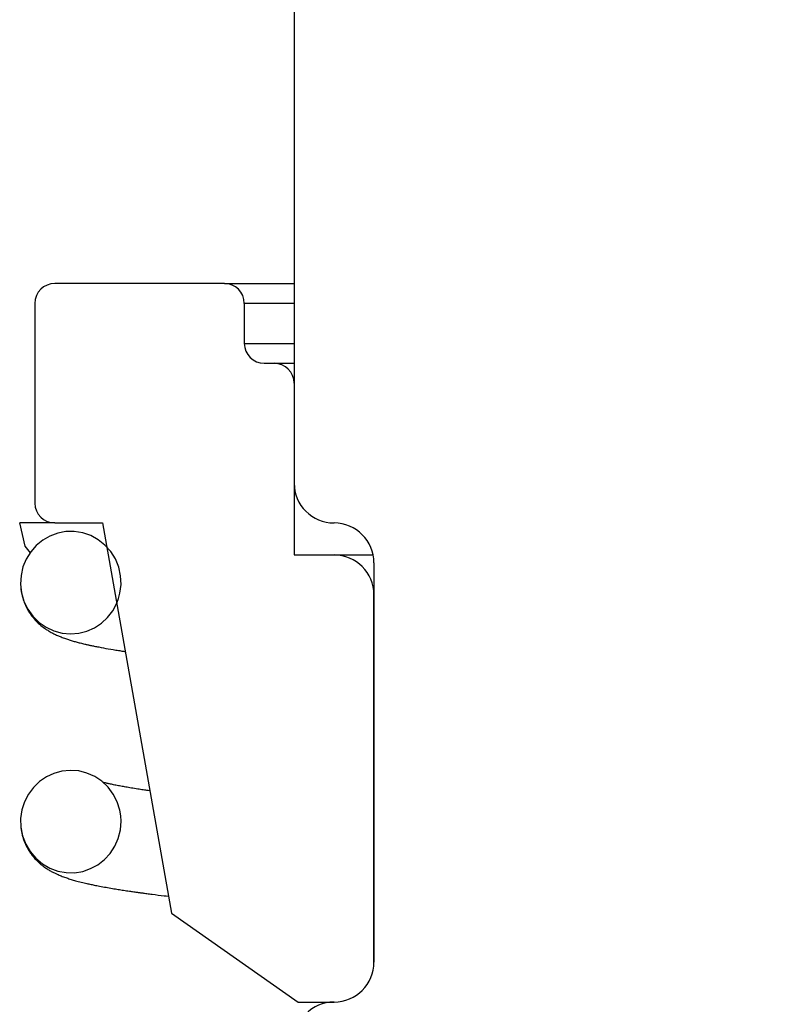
# Model space of a CAD drawing. Extents: x -169 to 6736, y -208 to 3022.
# Tile 154 of 256: x 1709.937 to 1710.538, y 409.171 to 409.941. Entities that reach past the tile are written whole.
import ezdxf

# ---------------------------------------------------------------- set-up
doc = ezdxf.new("R2010")
doc.units = 0
doc.header["$MEASUREMENT"] = 0
doc.header["$PDSIZE"] = 1
doc.layers.get('DEFPOINTS').update_dxf_attribs({"linetype": 'CONTINUOUS'})
doc.layers.add('DIM', color=3, linetype='CONTINUOUS')
doc.layers.add('SPILL-BUCKET', color=1, linetype='CONTINUOUS')
doc.styles.add('SIMPLEX', font='simplex')
doc.dimstyles.new('DIM64', dxfattribs={"dimscale": 64, "dimtxt": 0.09375, "dimasz": 0.09375, "dimexe": 0.0625, "dimexo": 0.0625, "dimgap": 0.046875, "dimtad": 1, "dimdec": 4, "dimzin": 3, "dimdsep": 46, "dimlunit": 4, "dimtxsty": 'SIMPLEX', "dimcen": 0, "dimclrd": 256, "dimclre": 256, "dimclrt": 256, "dimadec": 0, "dimazin": 0, "dimtfac": 1, "dimtdec": 4, "dimtmove": 0, "dimatfit": 3, "dimfxl": 1, "dimfrac": 2, "dimtolj": 1, "dimtzin": 0, "dimarcsym": 0})

# ---------------------------------------------------------------- blocks, each defined once
blk = doc.blocks.new('*D17')
at = {"layer": 'DEFPOINTS', "color": 0, "transparency": 16777216}
for p in [(1422.42894, 414.28861), (2052.15406, 410.00736), (1422.42894, 136.51592)]:
    blk.add_point(p, dxfattribs=at)
at = {"layer": 'DIM', "lineweight": -2, "transparency": 16777216}
for p, q in [((1422.42894, 410.28861), (1422.42894, 132.51592)), ((2052.15406, 406.00736), (2052.15406, 132.51592)), ((2046.15406, 136.51592), (1428.42894, 136.51592))]:
    blk.add_line(p, q, dxfattribs=at)
at = {"layer": 'DIM', "transparency": 16777216}
for points in [[(1428.42894, 137.51592), (1428.42894, 135.51592), (1422.42894, 136.51592)], [(2046.15406, 137.51592), (2046.15406, 135.51592), (2052.15406, 136.51592)]]:
    blk.add_solid(points, dxfattribs=at)
at = {"layer": 'DIM', "transparency": 16777216, "insert": (1737.2915, 144.08735), "char_height": 6, "attachment_point": 5, "style": 'SIMPLEX'}
blk.add_mtext('\\A1;52\'-5 3/4" (F.V. TANK SLAB)', dxfattribs=at)

msp = doc.modelspace()

# ---------------------------------------------------------------- linework, layer by layer
at = {"layer": 'SPILL-BUCKET', "color": 7, "linetype": 'Continuous'}
for p, q in [((1710.15158, 410.62555), (1710.15158, 409.57851)), ((1709.94111, 409.52921), (1709.93679, 409.54728)), ((1709.96421, 409.54728), (1709.93679, 409.54728)), ((1709.96045, 409.53708), (1709.95479, 409.53386)), ((1709.96656, 409.53933), (1709.96045, 409.53708)), ((1709.97299, 409.54051), (1709.96656, 409.53933)), ((1709.97951, 409.54061), (1709.97299, 409.54051)), ((1709.98605, 409.53957), (1709.97951, 409.54061)), ((1709.99231, 409.53745), (1709.98605, 409.53957)), ((1709.99823, 409.53422), (1709.99231, 409.53745)), ((1709.94522, 409.52406), (1709.94111, 409.52921)), ((1709.9497, 409.5297), (1709.94536, 409.52476)), ((1709.95479, 409.53386), (1709.9497, 409.5297)), ((1710.00351, 409.53003), (1709.99823, 409.53422)), ((1710.00806, 409.52492), (1710.00351, 409.53003)), ((1709.94536, 409.52476), (1709.94185, 409.51908)), ((1710.01168, 409.51912), (1710.00806, 409.52492)), ((1709.93931, 409.5129), (1709.93782, 409.50627)), ((1709.94185, 409.51908), (1709.93931, 409.5129)), ((1710.01427, 409.51275), (1710.01168, 409.51912)), ((1710.01575, 409.50604), (1710.01427, 409.51275)), ((1710.21404, 409.51606), (1710.21404, 409.20377)), ((1709.93782, 409.50627), (1709.93744, 409.49949)), ((1710.01608, 409.49918), (1710.01575, 409.50604)), ((1709.93744, 409.49949), (1709.93821, 409.49266)), ((1710.01526, 409.49236), (1710.01608, 409.49918)), ((1709.93768, 409.49596), (1709.93773, 409.49549)), ((1709.93773, 409.49549), (1709.93798, 409.49372)), ((1709.93798, 409.49372), (1709.9383, 409.49197)), ((1709.93821, 409.49266), (1709.94011, 409.48607)), ((1709.9383, 409.49197), (1709.93866, 409.49036)), ((1709.93866, 409.49036), (1709.93908, 409.48877)), ((1710.01421, 409.48834), (1710.01526, 409.49236)), ((1710.21404, 409.20377), (1710.21404, 409.49107)), ((1709.93908, 409.48877), (1709.93948, 409.48746)), ((1709.93948, 409.48746), (1709.93992, 409.48619)), ((1709.93992, 409.48619), (1709.94032, 409.4851)), ((1709.94011, 409.48607), (1709.9431, 409.4799)), ((1709.94032, 409.4851), (1709.94074, 409.48405)), ((1709.94074, 409.48405), (1709.94117, 409.48307)), ((1709.94117, 409.48307), (1709.94161, 409.48212)), ((1709.94161, 409.48212), (1709.94213, 409.48107)), ((1710.00961, 409.47859), (1710.01275, 409.48444)), ((1710.01275, 409.48444), (1710.01421, 409.48834)), ((1709.94213, 409.48107), (1709.94266, 409.48007)), ((1709.94266, 409.48007), (1709.94318, 409.47916)), ((1709.9431, 409.4799), (1709.94709, 409.47432)), ((1709.94318, 409.47916), (1709.94369, 409.47829)), ((1709.94369, 409.47829), (1709.94426, 409.47737)), ((1709.94426, 409.47737), (1709.94485, 409.47648)), ((1709.94485, 409.47648), (1709.94557, 409.47546)), ((1709.94557, 409.47546), (1709.94632, 409.47446)), ((1709.94632, 409.47446), (1709.94721, 409.47334)), ((1709.94709, 409.47432), (1709.95192, 409.46957)), ((1710.00556, 409.47333), (1710.00961, 409.47859)), ((1709.94721, 409.47334), (1709.94813, 409.47224)), ((1709.94813, 409.47224), (1709.94919, 409.47108)), ((1709.94919, 409.47108), (1709.95026, 409.46997)), ((1709.95026, 409.46997), (1709.95132, 409.46896)), ((1709.95132, 409.46896), (1709.95236, 409.46801)), ((1709.95192, 409.46957), (1709.95749, 409.4657)), ((1709.95236, 409.46801), (1709.95335, 409.46717)), ((1709.95335, 409.46717), (1709.95432, 409.46639)), ((1709.95432, 409.46639), (1709.9552, 409.46571)), ((1709.9953, 409.46529), (1710.00076, 409.46889)), ((1710.00076, 409.46889), (1710.00556, 409.47333)), ((1709.9552, 409.46571), (1709.95607, 409.46508)), ((1709.95607, 409.46508), (1709.95682, 409.46455)), ((1709.95682, 409.46455), (1709.95755, 409.46405)), ((1709.95749, 409.4657), (1709.96353, 409.4629)), ((1709.95755, 409.46405), (1709.95811, 409.46369)), ((1709.95811, 409.46369), (1709.95865, 409.46334)), ((1709.95865, 409.46334), (1709.95929, 409.46295)), ((1709.95929, 409.46295), (1709.95993, 409.46256)), ((1709.95993, 409.46256), (1709.96066, 409.46214)), ((1709.96066, 409.46214), (1709.96139, 409.46173)), ((1709.96139, 409.46173), (1709.9621, 409.46134)), ((1709.9621, 409.46134), (1709.96281, 409.46098)), ((1709.96281, 409.46098), (1709.96347, 409.46064)), ((1709.96347, 409.46064), (1709.96412, 409.46032)), ((1709.96353, 409.4629), (1709.96996, 409.46117)), ((1709.96412, 409.46032), (1709.9649, 409.45994)), ((1709.9649, 409.45994), (1709.96568, 409.45959)), ((1709.96568, 409.45959), (1709.96638, 409.45927)), ((1709.96638, 409.45927), (1709.96708, 409.45897)), ((1709.96708, 409.45897), (1709.96771, 409.4587)), ((1709.96771, 409.4587), (1709.96834, 409.45844)), ((1709.96996, 409.46117), (1709.97649, 409.46057)), ((1709.97649, 409.46057), (1709.98303, 409.46107)), ((1709.98303, 409.46107), (1709.98934, 409.46267)), ((1709.98934, 409.46267), (1709.9953, 409.46529)), ((1709.96834, 409.45844), (1709.96918, 409.4581)), ((1709.96918, 409.4581), (1709.97002, 409.45778)), ((1709.97002, 409.45778), (1709.97088, 409.45746)), ((1709.97088, 409.45746), (1709.97173, 409.45714)), ((1709.97173, 409.45714), (1709.97256, 409.45685)), ((1709.97256, 409.45685), (1709.9734, 409.45656)), ((1709.9734, 409.45656), (1709.97417, 409.4563)), ((1709.97417, 409.4563), (1709.97494, 409.45605)), ((1709.97494, 409.45605), (1709.97558, 409.45585)), ((1709.97558, 409.45585), (1709.97622, 409.45565)), ((1709.97622, 409.45565), (1709.97697, 409.45542)), ((1709.97697, 409.45542), (1709.97773, 409.45519)), ((1709.97773, 409.45519), (1709.97856, 409.45495)), ((1709.97856, 409.45495), (1709.97941, 409.4547)), ((1709.97941, 409.4547), (1709.9802, 409.45448)), ((1709.9802, 409.45448), (1709.981, 409.45426)), ((1709.981, 409.45426), (1709.98176, 409.45406)), ((1709.98176, 409.45406), (1709.98252, 409.45386)), ((1709.98252, 409.45386), (1709.98332, 409.45365)), ((1709.98332, 409.45365), (1709.98413, 409.45345)), ((1709.98413, 409.45345), (1709.98501, 409.45323)), ((1709.98501, 409.45323), (1709.98589, 409.45301)), ((1709.98589, 409.45301), (1709.9868, 409.45279)), ((1709.9868, 409.45279), (1709.98771, 409.45258)), ((1709.98771, 409.45258), (1709.9883, 409.45244)), ((1709.9883, 409.45244), (1709.98889, 409.45231)), ((1709.98889, 409.45231), (1709.98943, 409.45219)), ((1709.98943, 409.45219), (1709.98996, 409.45207)), ((1709.98996, 409.45207), (1709.99049, 409.45195)), ((1709.99049, 409.45195), (1709.99101, 409.45184)), ((1709.99101, 409.45184), (1709.99162, 409.45171)), ((1709.99162, 409.45171), (1709.99223, 409.45157)), ((1709.99223, 409.45157), (1709.99292, 409.45142)), ((1709.99292, 409.45142), (1709.99362, 409.45128)), ((1709.99362, 409.45128), (1709.99439, 409.45112)), ((1709.99439, 409.45112), (1709.99516, 409.45096)), ((1709.99516, 409.45096), (1709.99599, 409.45079)), ((1709.99599, 409.45079), (1709.99682, 409.45063)), ((1709.99682, 409.45063), (1709.9977, 409.45045)), ((1709.9977, 409.45045), (1709.99859, 409.45028)), ((1709.99859, 409.45028), (1710.00046, 409.44993)), ((1710.00046, 409.44993), (1710.00236, 409.44957)), ((1710.00236, 409.44957), (1710.00422, 409.44923)), ((1710.00422, 409.44923), (1710.00612, 409.4489)), ((1710.00612, 409.4489), (1710.00796, 409.44858)), ((1710.00796, 409.44858), (1710.00983, 409.44826)), ((1710.00983, 409.44826), (1710.01092, 409.44808)), ((1710.01092, 409.44808), (1710.01202, 409.4479)), ((1710.01202, 409.4479), (1710.01305, 409.44773)), ((1710.01305, 409.44773), (1710.0141, 409.44756)), ((1710.0141, 409.44756), (1710.01502, 409.44742)), ((1710.01502, 409.44742), (1710.01594, 409.44727)), ((1710.01594, 409.44727), (1710.01675, 409.44714)), ((1710.01675, 409.44714), (1710.01755, 409.44702)), ((1710.01755, 409.44702), (1710.01823, 409.44691)), ((1710.01823, 409.44691), (1710.01891, 409.44681)), ((1710.01891, 409.44681), (1710.01942, 409.44673)), ((1709.96355, 409.35144), (1709.95763, 409.3487)), ((1709.96985, 409.35314), (1709.96355, 409.35144)), ((1709.97634, 409.35377), (1709.96985, 409.35314)), ((1709.98291, 409.35328), (1709.97634, 409.35377)), ((1709.9893, 409.35169), (1709.98291, 409.35328)), ((1709.99544, 409.34898), (1709.9893, 409.35169)), ((1709.95225, 409.34503), (1709.94749, 409.34045)), ((1709.95763, 409.3487), (1709.95225, 409.34503)), ((1710.00102, 409.34526), (1709.99544, 409.34898)), ((1710.00595, 409.34058), (1710.00102, 409.34526)), ((1710.00252, 409.34425), (1710.00204, 409.34437)), ((1710.00297, 409.34413), (1710.00252, 409.34425)), ((1710.00343, 409.34402), (1710.00297, 409.34413)), ((1710.00386, 409.34391), (1710.00343, 409.34402)), ((1710.00431, 409.3438), (1710.00386, 409.34391)), ((1710.00472, 409.3437), (1710.00431, 409.3438)), ((1710.00514, 409.34361), (1710.00472, 409.3437)), ((1710.00555, 409.34351), (1710.00514, 409.34361)), ((1710.00598, 409.34341), (1710.00555, 409.34351)), ((1710.00647, 409.3433), (1710.00598, 409.34341)), ((1710.00697, 409.34319), (1710.00647, 409.3433)), ((1710.00774, 409.34302), (1710.00697, 409.34319)), ((1710.00854, 409.34285), (1710.00774, 409.34302)), ((1709.94749, 409.34045), (1709.94355, 409.33516)), ((1710.01001, 409.33514), (1710.00595, 409.34058)), ((1710.00941, 409.34267), (1710.00854, 409.34285)), ((1710.0103, 409.34248), (1710.00941, 409.34267)), ((1710.01119, 409.3423), (1710.0103, 409.34248)), ((1710.01212, 409.34211), (1710.01119, 409.3423)), ((1710.01305, 409.34193), (1710.01212, 409.34211)), ((1710.014, 409.34175), (1710.01305, 409.34193)), ((1710.01495, 409.34157), (1710.014, 409.34175)), ((1710.01593, 409.34139), (1710.01495, 409.34157)), ((1710.0169, 409.34121), (1710.01593, 409.34139)), ((1710.0179, 409.34103), (1710.0169, 409.34121)), ((1710.01889, 409.34085), (1710.0179, 409.34103)), ((1710.0199, 409.34068), (1710.01889, 409.34085)), ((1710.02091, 409.3405), (1710.0199, 409.34068)), ((1710.02193, 409.34033), (1710.02091, 409.3405)), ((1710.02303, 409.34015), (1710.02193, 409.34033)), ((1710.02415, 409.33996), (1710.02303, 409.34015)), ((1710.02535, 409.33976), (1710.02415, 409.33996)), ((1710.02658, 409.33957), (1710.02535, 409.33976)), ((1710.0279, 409.33936), (1710.02658, 409.33957)), ((1710.02924, 409.33915), (1710.0279, 409.33936)), ((1710.03028, 409.33899), (1710.02924, 409.33915)), ((1710.03132, 409.33883), (1710.03028, 409.33899)), ((1710.03236, 409.33867), (1710.03132, 409.33883)), ((1710.03341, 409.33851), (1710.03236, 409.33867)), ((1710.03439, 409.33837), (1710.03341, 409.33851)), ((1710.03538, 409.33822), (1710.03439, 409.33837)), ((1710.0363, 409.33809), (1710.03538, 409.33822)), ((1710.03723, 409.33796), (1710.0363, 409.33809)), ((1710.03863, 409.33776), (1710.03723, 409.33796)), ((1709.94049, 409.32919), (1709.93845, 409.3228)), ((1709.94355, 409.33516), (1709.94049, 409.32919)), ((1710.0131, 409.32909), (1710.01001, 409.33514)), ((1710.01513, 409.32261), (1710.0131, 409.32909)), ((1709.93845, 409.3228), (1709.9375, 409.31605)), ((1709.93863, 409.32346), (1709.93859, 409.32332)), ((1709.93875, 409.32395), (1709.93863, 409.32346)), ((1709.93887, 409.3244), (1709.93875, 409.32395)), ((1710.01585, 409.31828), (1710.01513, 409.32261)), ((1709.9375, 409.31605), (1709.93767, 409.30924)), ((1710.01557, 409.30713), (1710.01611, 409.3139)), ((1710.01611, 409.3139), (1710.01585, 409.31828)), ((1709.93766, 409.30919), (1709.93794, 409.307)), ((1709.93767, 409.30924), (1709.939, 409.3025)), ((1709.93794, 409.307), (1709.93814, 409.30585)), ((1709.93814, 409.30585), (1709.93836, 409.30471)), ((1709.93836, 409.30471), (1709.93857, 409.3038)), ((1710.01393, 409.30055), (1710.01557, 409.30713)), ((1709.93857, 409.3038), (1709.93879, 409.30289)), ((1709.93879, 409.30289), (1709.93898, 409.30219)), ((1709.93898, 409.30219), (1709.93918, 409.30149)), ((1709.939, 409.3025), (1709.94143, 409.29607)), ((1709.93918, 409.30149), (1709.93936, 409.3009)), ((1709.93936, 409.3009), (1709.93955, 409.30032)), ((1709.93955, 409.30032), (1709.93977, 409.29966)), ((1709.93977, 409.29966), (1709.94, 409.29902)), ((1709.94, 409.29902), (1709.94028, 409.29828)), ((1709.94028, 409.29828), (1709.94056, 409.29756)), ((1709.94056, 409.29756), (1709.94091, 409.29674)), ((1710.01126, 409.29444), (1710.01393, 409.30055)), ((1709.94091, 409.29674), (1709.94126, 409.29594)), ((1709.94126, 409.29594), (1709.94185, 409.29469)), ((1709.94143, 409.29607), (1709.94492, 409.29018)), ((1709.94185, 409.29469), (1709.94248, 409.29348)), ((1709.94248, 409.29348), (1709.94311, 409.29234)), ((1709.94311, 409.29234), (1709.94377, 409.29123)), ((1709.94377, 409.29123), (1709.9444, 409.29023)), ((1709.9444, 409.29023), (1709.94506, 409.28925)), ((1709.94492, 409.29018), (1709.94934, 409.28497)), ((1709.94506, 409.28925), (1709.94567, 409.28838)), ((1710.00762, 409.28884), (1710.01126, 409.29444)), ((1709.94567, 409.28838), (1709.9463, 409.28754)), ((1709.9463, 409.28754), (1709.94688, 409.2868)), ((1709.94688, 409.2868), (1709.94746, 409.28609)), ((1709.94746, 409.28609), (1709.94808, 409.28537)), ((1709.94808, 409.28537), (1709.94869, 409.28469)), ((1709.94869, 409.28469), (1709.94938, 409.28394)), ((1709.94934, 409.28497), (1709.95453, 409.28065)), ((1709.94938, 409.28394), (1709.95007, 409.28324)), ((1709.95007, 409.28324), (1709.9506, 409.28271)), ((1709.9506, 409.28271), (1709.95114, 409.28219)), ((1709.95114, 409.28219), (1709.95165, 409.28171)), ((1709.95165, 409.28171), (1709.95217, 409.28125)), ((1709.99801, 409.27998), (1710.00318, 409.28401)), ((1710.00318, 409.28401), (1710.00762, 409.28884)), ((1709.95217, 409.28125), (1709.95261, 409.28086)), ((1709.95261, 409.28086), (1709.95306, 409.28048)), ((1709.95306, 409.28048), (1709.95342, 409.28018)), ((1709.95342, 409.28018), (1709.95377, 409.27989)), ((1709.95377, 409.27989), (1709.95406, 409.27966)), ((1709.95406, 409.27966), (1709.95433, 409.27944)), ((1709.95433, 409.27944), (1709.95475, 409.27912)), ((1709.95453, 409.28065), (1709.96038, 409.27727)), ((1709.95475, 409.27912), (1709.95515, 409.27881)), ((1709.95515, 409.27881), (1709.95567, 409.27843)), ((1709.95567, 409.27843), (1709.95619, 409.27805)), ((1709.95619, 409.27805), (1709.95683, 409.2776)), ((1709.95683, 409.2776), (1709.95747, 409.27717)), ((1709.95747, 409.27717), (1709.95816, 409.27672)), ((1709.95816, 409.27672), (1709.95883, 409.2763)), ((1709.95883, 409.2763), (1709.95952, 409.27587)), ((1709.95952, 409.27587), (1709.96019, 409.27548)), ((1709.96019, 409.27548), (1709.96083, 409.27511)), ((1709.96038, 409.27727), (1709.96661, 409.27499)), ((1709.96083, 409.27511), (1709.96147, 409.27475)), ((1709.96147, 409.27475), (1709.96213, 409.27439)), ((1709.96213, 409.27439), (1709.96278, 409.27405)), ((1709.96278, 409.27405), (1709.96333, 409.27377)), ((1709.96333, 409.27377), (1709.96387, 409.2735)), ((1709.96661, 409.27499), (1709.97313, 409.2738)), ((1709.97313, 409.2738), (1709.97967, 409.27374)), ((1709.97967, 409.27374), (1709.98612, 409.27478)), ((1709.98612, 409.27478), (1709.99228, 409.27688)), ((1709.99228, 409.27688), (1709.99801, 409.27998)), ((1709.96387, 409.2735), (1709.96439, 409.27325)), ((1709.96439, 409.27325), (1709.96491, 409.27301)), ((1709.96491, 409.27301), (1709.96544, 409.27276)), ((1709.96544, 409.27276), (1709.96596, 409.27252)), ((1709.96596, 409.27252), (1709.96674, 409.27218)), ((1709.96674, 409.27218), (1709.96752, 409.27185)), ((1709.96752, 409.27185), (1709.96835, 409.2715)), ((1709.96835, 409.2715), (1709.96918, 409.27117)), ((1709.96918, 409.27117), (1709.97008, 409.27082)), ((1709.97008, 409.27082), (1709.97097, 409.27049)), ((1709.97097, 409.27049), (1709.97186, 409.27016)), ((1709.97186, 409.27016), (1709.97275, 409.26985)), ((1709.97275, 409.26985), (1709.97355, 409.26958)), ((1709.97355, 409.26958), (1709.97435, 409.26931)), ((1709.97435, 409.26931), (1709.97523, 409.26903)), ((1709.97523, 409.26903), (1709.9761, 409.26875)), ((1709.9761, 409.26875), (1709.97694, 409.26849)), ((1709.97694, 409.26849), (1709.97779, 409.26824)), ((1709.97779, 409.26824), (1709.97865, 409.26798)), ((1709.97865, 409.26798), (1709.97952, 409.26774)), ((1709.97952, 409.26774), (1709.98051, 409.26746)), ((1709.98051, 409.26746), (1709.9815, 409.26719)), ((1709.9815, 409.26719), (1709.98261, 409.2669)), ((1709.98261, 409.2669), (1709.98374, 409.26661)), ((1709.98374, 409.26661), (1709.98489, 409.26632)), ((1709.98489, 409.26632), (1709.98605, 409.26604)), ((1709.98605, 409.26604), (1709.98719, 409.26577)), ((1709.98719, 409.26577), (1709.98834, 409.2655)), ((1709.98834, 409.2655), (1709.98921, 409.2653)), ((1709.98921, 409.2653), (1709.99009, 409.2651)), ((1709.99009, 409.2651), (1709.99092, 409.26492)), ((1709.99092, 409.26492), (1709.99176, 409.26474)), ((1709.99176, 409.26474), (1709.9926, 409.26456)), ((1709.9926, 409.26456), (1709.99345, 409.26438)), ((1709.99345, 409.26438), (1709.9943, 409.2642)), ((1709.9943, 409.2642), (1709.99516, 409.26403)), ((1709.99516, 409.26403), (1709.99613, 409.26383)), ((1709.99613, 409.26383), (1709.9971, 409.26364)), ((1709.9971, 409.26364), (1709.99821, 409.26342)), ((1709.99821, 409.26342), (1709.99933, 409.2632)), ((1709.99933, 409.2632), (1710.00051, 409.26298)), ((1710.00051, 409.26298), (1710.00171, 409.26276)), ((1710.00171, 409.26276), (1710.00301, 409.26252)), ((1710.00301, 409.26252), (1710.00432, 409.26228)), ((1710.00432, 409.26228), (1710.00558, 409.26206)), ((1710.00558, 409.26206), (1710.00687, 409.26183)), ((1710.00687, 409.26183), (1710.00808, 409.26162)), ((1710.00808, 409.26162), (1710.00931, 409.26141)), ((1710.00931, 409.26141), (1710.01047, 409.26122)), ((1710.01047, 409.26122), (1710.01164, 409.26103)), ((1710.01164, 409.26103), (1710.01274, 409.26085)), ((1710.01274, 409.26085), (1710.01384, 409.26067)), ((1710.01384, 409.26067), (1710.01488, 409.2605)), ((1710.01488, 409.2605), (1710.01592, 409.26034)), ((1710.01592, 409.26034), (1710.01699, 409.26017)), ((1710.01699, 409.26017), (1710.01806, 409.26001)), ((1710.01806, 409.26001), (1710.01918, 409.25983)), ((1710.01918, 409.25983), (1710.02032, 409.25966)), ((1710.02032, 409.25966), (1710.0215, 409.25948)), ((1710.0215, 409.25948), (1710.02269, 409.25931)), ((1710.02269, 409.25931), (1710.02349, 409.25919)), ((1710.02349, 409.25919), (1710.0243, 409.25907)), ((1710.0243, 409.25907), (1710.02514, 409.25895)), ((1710.02514, 409.25895), (1710.02597, 409.25883)), ((1710.02597, 409.25883), (1710.02676, 409.25871)), ((1710.02676, 409.25871), (1710.02756, 409.2586)), ((1710.02756, 409.2586), (1710.02823, 409.25851)), ((1710.02823, 409.25851), (1710.0289, 409.25841)), ((1710.0289, 409.25841), (1710.02944, 409.25834)), ((1710.02944, 409.25834), (1710.02998, 409.25826)), ((1710.02998, 409.25826), (1710.03039, 409.2582)), ((1710.03039, 409.2582), (1710.0308, 409.25815)), ((1710.0308, 409.25815), (1710.03129, 409.25808)), ((1710.03129, 409.25808), (1710.03178, 409.25801)), ((1710.03178, 409.25801), (1710.03239, 409.25793)), ((1710.03239, 409.25793), (1710.03301, 409.25784)), ((1710.03301, 409.25784), (1710.03375, 409.25774)), ((1710.03375, 409.25774), (1710.03449, 409.25764)), ((1710.03449, 409.25764), (1710.03536, 409.25752)), ((1710.03536, 409.25752), (1710.03624, 409.25741)), ((1710.03624, 409.25741), (1710.03724, 409.25727)), ((1710.03724, 409.25727), (1710.03825, 409.25714)), ((1710.03825, 409.25714), (1710.03931, 409.257)), ((1710.03931, 409.257), (1710.04038, 409.25686)), ((1710.04038, 409.25686), (1710.04279, 409.25655)), ((1710.04279, 409.25655), (1710.04523, 409.25624)), ((1710.04523, 409.25624), (1710.0475, 409.25596)), ((1710.0475, 409.25596), (1710.0498, 409.25567)), ((1710.0498, 409.25567), (1710.05134, 409.25549)), ((1710.05134, 409.25549), (1710.05288, 409.2553)), ((1710.05288, 409.2553), (1710.05317, 409.25527))]:
    msp.add_line(p, q, dxfattribs=at)
at = {"layer": 'SPILL-BUCKET', "linetype": 'Continuous'}
for p, q in [((1710.09693, 409.73466), (1709.96421, 409.73466)), ((1710.09693, 409.73466), (1710.10317, 409.73466)), ((1710.10317, 409.73466), (1710.15158, 409.73466)), ((1709.94859, 409.71904), (1709.94859, 409.5629)), ((1710.15158, 409.71904), (1710.11255, 409.71904)), ((1710.11255, 409.71904), (1710.11255, 409.68781)), ((1710.11255, 409.68781), (1710.12247, 409.68781)), ((1710.12247, 409.68781), (1710.15158, 409.68781)), ((1710.12816, 409.6722), (1710.13597, 409.6722)), ((1710.13597, 409.6722), (1710.1399, 409.6722)), ((1710.1399, 409.6722), (1710.15158, 409.6722)), ((1710.15158, 409.65658), (1710.15158, 409.5223)), ((1709.96421, 409.54728), (1710.00168, 409.54728)), ((1710.00168, 409.54728), (1710.05551, 409.24199)), ((1710.15158, 409.5223), (1710.18281, 409.5223)), ((1710.18281, 409.5223), (1710.1906, 409.5223)), ((1710.1906, 409.5223), (1710.21341, 409.5223)), ((1710.05551, 409.24199), (1710.1547, 409.17254)), ((1710.1547, 409.17254), (1710.18281, 409.17254))]:
    msp.add_line(p, q, dxfattribs=at)
for centre, radius, start, end in [((1709.96421, 409.71904), 0.01561, 90, 180), ((1710.09693, 409.71904), 0.01561, 0, 90), ((1710.12816, 409.68781), 0.01561, 180, 270), ((1710.13597, 409.65658), 0.01561, 0, 90), ((1709.96421, 409.5629), 0.01561, 180, 270), ((1710.18281, 409.49107), 0.03123, 0, 90)]:
    msp.add_arc(centre, radius, start, end, dxfattribs=at)
at = {"layer": 'SPILL-BUCKET', "color": 7, "linetype": 'Continuous'}
for centre, start, end in [((1710.18281, 409.57851), 180, 270), ((1710.18281, 409.51606), 0, 90), ((1710.18281, 409.20377), 270, 0), ((1710.18281, 409.14131), 90, 180)]:
    msp.add_arc(centre, 0.03123, start, end, dxfattribs=at)

# ---------------------------------------------------------------- dimensions: what is measured, and where the dimension line sits
at = {"layer": 'DIM'}
dim = msp.add_linear_dim(base=(1422.42894, 136.51592), p1=(2052.15406, 410.00736), p2=(1422.42894, 414.28861), angle=180, text='<> (F.V. TANK SLAB)', dimstyle='DIM64', dxfattribs=at)
dim.commit()
dim.dimension.update_dxf_attribs({"geometry": '*D17', "text_midpoint": (1737.2915, 144.08735)})

doc.saveas('drawing.dxf')
